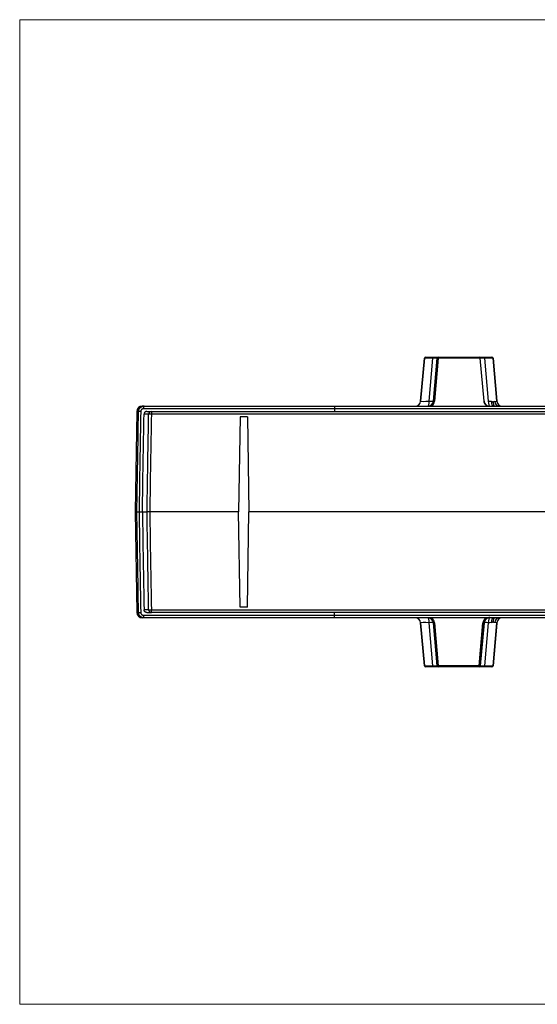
# Model space of a CAD drawing. Header units: millimetres. Extents: x 20 to 821, y 20 to 574.
# Tile 1 of 15: x 222 to 317, y 20 to 201. Entities that reach past the tile are written whole.
import ezdxf

# ---------------------------------------------------------------- set-up
doc = ezdxf.new("R2010")
doc.units = ezdxf.units.MM
doc.layers.add('1', color=7, linetype='Continuous', true_color=0xffffff)

msp = doc.modelspace()

# ---------------------------------------------------------------- linework, layer by layer
at = {"layer": '1', "color": 8, "linetype": 'Continuous', "lineweight": 18}
for p, q in [((221.5, 20), (221.5, 201.33)), ((418, 201.33), (221.5, 201.33)), ((221.5, 20), (418, 20))]:
    msp.add_line(p, q, dxfattribs=at)
at = {"layer": '1', "color": 18, "linetype": 'Continuous', "lineweight": 25}
for p, q in [((296.02, 138.98), (295.33, 131.08)), ((295.33, 131.08), (296.02, 138.98)), ((296.02, 138.98), (296.02, 138.98)), ((296.22, 139.17), (296.22, 139.17)), ((296.22, 139.17), (297.63, 139.17)), ((296.89, 131.06), (297.58, 138.99)), ((297.63, 139.17), (298.56, 139.17)), ((298.37, 138.98), (297.67, 131.08)), ((297.68, 131.08), (298.37, 138.98)), ((298.57, 138.97), (297.88, 131.06)), ((298.37, 138.98), (298.37, 138.98)), ((298.56, 139.17), (298.57, 139.17)), ((298.57, 139.17), (306.11, 139.17)), ((306.32, 138.97), (298.57, 138.97)), ((306.11, 139.17), (306.12, 139.17)), ((306.12, 139.17), (307.05, 139.17)), ((307.01, 131.06), (306.32, 138.97)), ((307.05, 139.17), (308.46, 139.17)), ((307.1, 138.99), (307.79, 131.06)), ((308.46, 139.17), (308.46, 139.17)), ((308.66, 138.98), (309.35, 131.08)), ((308.66, 138.98), (308.66, 138.98)), ((309.35, 131.08), (308.66, 138.98)), ((295.33, 131.08), (295.33, 131.08)), ((297.67, 131.08), (297.68, 131.08)), ((309.35, 131.08), (309.35, 131.08)), ((243.07, 129.18), (242.74, 110.67)), ((243.07, 129.18), (243.38, 129.18)), ((244.39, 130.17), (244.07, 130.17)), ((244.39, 130.17), (279.45, 130.17)), ((244.9, 129.17), (245.74, 129.17)), ((245.74, 129.17), (393.76, 129.17)), ((245.74, 129.17), (245.74, 128.68)), ((279.45, 130.17), (360.05, 130.17)), ((360.05, 129.67), (279.45, 129.67)), ((245.24, 128.68), (244.44, 128.68)), ((393.76, 128.68), (245.74, 128.68)), ((262.08, 128.18), (261.78, 110.67)), ((263.42, 128.18), (262.08, 128.18)), ((263.42, 128.18), (263.72, 110.67)), ((242.74, 110.67), (243.07, 92.15)), ((242.74, 110.67), (243.07, 110.67)), ((243.07, 110.67), (243.07, 110.67)), ((243.47, 110.67), (244.09, 110.67)), ((244.09, 110.67), (244.95, 110.67)), ((261.78, 110.67), (245.45, 110.67)), ((262.08, 93.15), (261.78, 110.67)), ((263.42, 93.15), (263.72, 110.67)), ((318.78, 110.67), (263.72, 110.67)), ((245.24, 92.66), (244.39, 92.66)), ((245.74, 92.17), (245.74, 92.66)), ((245.74, 92.66), (393.76, 92.66)), ((263.42, 93.15), (262.08, 93.15)), ((243.07, 92.15), (243.38, 92.15)), ((244.39, 91.17), (244.07, 91.17)), ((279.45, 91.17), (244.39, 91.17)), ((244.9, 92.17), (245.74, 92.17)), ((393.76, 92.17), (245.74, 92.17)), ((279.45, 91.67), (360.05, 91.67)), ((360.05, 91.17), (279.45, 91.17)), ((296.02, 82.35), (295.33, 90.25)), ((295.33, 90.25), (295.33, 90.25)), ((295.33, 90.25), (296.02, 82.35)), ((297.58, 82.35), (296.89, 90.27)), ((297.67, 90.25), (298.37, 82.35)), ((297.68, 90.25), (297.67, 90.25)), ((298.37, 82.35), (297.68, 90.25)), ((297.88, 90.27), (298.57, 82.36)), ((306.11, 82.36), (306.81, 90.27)), ((307.01, 90.25), (306.31, 82.35)), ((306.32, 82.35), (307.01, 90.25)), ((307.01, 90.25), (307.01, 90.25)), ((307.79, 90.27), (307.1, 82.35)), ((308.66, 82.35), (309.35, 90.25)), ((309.35, 90.22), (308.66, 82.35)), ((309.35, 90.25), (309.35, 90.25)), ((309.35, 90.25), (309.35, 90.22)), ((296.02, 82.35), (296.02, 82.35)), ((296.22, 82.17), (296.22, 82.17)), ((297.63, 82.17), (296.22, 82.17)), ((298.56, 82.17), (297.63, 82.17)), ((298.37, 82.35), (298.37, 82.35)), ((298.57, 82.17), (298.56, 82.17)), ((306.11, 82.36), (298.57, 82.36)), ((306.11, 82.17), (298.57, 82.17)), ((306.12, 82.17), (306.11, 82.17)), ((307.05, 82.17), (306.12, 82.17)), ((306.31, 82.35), (306.32, 82.35)), ((308.46, 82.17), (307.05, 82.17)), ((308.46, 82.17), (308.46, 82.17)), ((308.66, 82.35), (308.66, 82.35))]:
    msp.add_line(p, q, dxfattribs=at)
for centre, start, end in [((244.07, 129.17), 90, 179), ((244.07, 92.17), 181, 270)]:
    msp.add_arc(centre, 1, start, end, dxfattribs=at)
for centre, major_axis, ratio, start_param, end_param in [((296.22, 138.97), (0, 0.2), 1, 0, 1.48353), ((296.22, 138.97), (0, 0.2), 1, 0, 1.48353), ((298.03, 138.97), (2.01, -0.02), 0.008631, 1.793665, 3.140738), ((297.63, 138.97), (0, 0.2), 0.214625, 0, 1.466933), ((297.36, 138.97), (-1.01, -0.02), 0.017179, 3.139964, 4.487037), ((298.56, 138.97), (0, 0.2), 1, 0, 1.48353), ((298.57, 138.97), (0, -0.2), 1, 3.141593, 4.625123), ((298.57, 138.97), (-0.199, 0.017), 0.013996, 4.712612, 6.283011), ((298.57, 138.97), (0, 0.2), 0.000998, 4.726352, 6.283185), ((306.11, 138.97), (0, -0.2), 0.999825, 1.658063, 3.141593), ((306.32, 138.97), (0.017, -0.2), 0.000174, 4.625106, 4.698402), ((307.32, 138.97), (1.01, -0.02), 0.017179, 1.796148, 3.143221), ((307.05, 138.97), (0, 0.2), 0.214625, 4.816253, 6.283185), ((306.65, 138.97), (-2.01, -0.02), 0.008631, 3.142448, 4.489521), ((308.46, 138.97), (0, 0.2), 1, 4.799655, 6.283185), ((308.46, 138.97), (0, 0.2), 1, 4.799655, 6.283185), ((294.33, 131.17), (0, 1), 1, 3.141593, 4.625123), ((294.33, 131.17), (0, 1), 1, 3.141593, 4.625123), ((297.35, 131.17), (-2.02, -0.09), 0.042686, 6.277749, 7.624823), ((296.68, 131.17), (0, 1), 1, 3.141593, 4.625123), ((296.68, 131.17), (0.684, -0.729), 0.999997, 5.529813, 7.013343), ((296.68, 131.17), (0, 1), 0.214625, 3.141593, 4.608525), ((296.68, 131.17), (0.996, -0.087), 0.086842, 4.935937, 6.28301), ((296.68, 131.17), (0.82, -0.876), 0.999998, 6.111808, 7.013864), ((297.88, 131.06), (-0.199, 0.017), 0.013996, 4.712612, 6.283011), ((308, 131.17), (0.259, -0.966), 1, 4.537424, 6.02095), ((307.34, 131.17), (2.02, -0.09), 0.042686, 4.941548, 5.217819), ((308, 131.17), (0, -1), 0.214625, 4.816253, 6.283185), ((308.78, 131.17), (0, -1), 0.474097, 4.830354, 6.283185), ((307.34, 131.17), (2.02, -0.09), 0.042686, 5.660962, 6.288621), ((309.77, 131.17), (0, -1), 0.807746, 4.834028, 6.283185), ((310.35, 131.17), (0, -1), 1, 4.799655, 6.283185), ((310.35, 131.17), (0, -1), 1, 4.799655, 6.283185), ((243.88, 129.18), (-0.5, 0.008), 0.014251, 4.911295, 6.2437), ((245.74, 128.67), (0, -0.5), 0.997162, 3.141593, 4.694936), ((245.74, 128.67), (-0.5, 0.008), 0.01745, 4.712671, 6.207824), ((245.74, 92.67), (0, -0.5), 0.997162, 4.729842, 6.283185), ((245.74, 92.67), (-0.5, -0.008), 0.01745, 0.075361, 1.570514), ((243.88, 92.16), (-0.5, -0.008), 0.014368, 0.039485, 1.371864), ((244.39, 91.67), (0, -0.5), 0.194601, 4.729815, 6.283185), ((294.33, 90.17), (0, 1), 1, 4.799655, 6.283185), ((294.33, 90.17), (0, 1), 1, 4.799655, 6.283185), ((296.68, 90.17), (0, 1), 0.214625, 4.816253, 6.283185), ((296.68, 90.17), (0, 1), 1, 4.799655, 6.283185), ((296.68, 90.17), (-0.684, -0.729), 0.999997, 2.411435, 3.894965), ((296.68, 90.16), (-0.82, -0.876), 0.999998, 2.410914, 3.31297), ((308, 90.16), (0.881, -0.815), 0.999998, 2.898883, 3.800928), ((308, 90.17), (0, -1), 1, 3.141593, 4.625123), ((308, 90.17), (0.734, -0.679), 0.999997, 2.334859, 3.800414), ((308, 90.17), (0, -1), 0.214625, 3.141593, 4.608525), ((307.98, 91.37), (0.004, -0.2), 0.000747, 0.000003, 1.556818), ((308.78, 90.17), (0, -1), 0.473527, 3.141593, 4.594446), ((309.77, 90.17), (0, -1), 0.807746, 3.141593, 4.59075), ((310.35, 90.17), (0, -1), 1, 3.141593, 4.625123), ((310.35, 90.17), (0, -1), 1, 3.141593, 4.625123), ((297.35, 90.17), (2.02, -0.09), 0.042686, 1.799955, 3.147028), ((296.68, 90.17), (-0.996, -0.087), 0.086842, 3.141768, 4.488841), ((297.88, 90.27), (-0.199, -0.017), 0.013996, 0.000175, 1.570574), ((306.81, 90.27), (0.199, -0.017), 0.013822, 4.7146, 6.283011), ((308, 90.17), (-0.996, 0.087), 0.086842, 4.935937, 6.28301), ((307.34, 90.17), (-2.02, -0.09), 0.042686, 4.207602, 4.48323), ((307.34, 90.17), (-2.02, -0.09), 0.042686, 3.136157, 3.763816), ((296.22, 82.37), (0, 0.2), 1, 1.658063, 3.141593), ((296.22, 82.37), (0, 0.2), 1, 1.658063, 3.141593), ((298.03, 82.37), (-2.01, -0.02), 0.008631, 0.000855, 1.347928), ((297.63, 82.37), (0, 0.2), 0.214625, 1.67466, 3.141593), ((297.36, 82.37), (1.01, -0.02), 0.017179, 4.93774, 6.284814), ((298.57, 82.37), (-0.199, -0.017), 0.013996, 0.000175, 1.570574), ((298.56, 82.37), (0, 0.2), 1, 1.658063, 3.141593), ((298.57, 82.37), (0, 0.2), 1, 1.658063, 3.141593), ((298.57, 82.37), (0, 0.2), 0.000998, 3.141593, 4.698426), ((306.11, 82.37), (0, -0.2), 0.000998, 0, 1.556834), ((306.11, 82.37), (0.199, -0.017), 0.013822, 4.7146, 6.283011), ((306.11, 82.37), (0, 0.2), 1, 3.141593, 4.625123), ((306.12, 82.37), (0, 0.2), 1, 3.141593, 4.625123), ((307.32, 82.37), (-1.01, -0.02), 0.017179, 6.281557, 7.62863), ((307.05, 82.37), (0, 0.2), 0.214625, 3.141593, 4.608525), ((306.65, 82.37), (2.01, -0.02), 0.008631, 4.935257, 6.28233), ((308.46, 82.37), (0, 0.2), 1, 3.141593, 4.625123), ((308.46, 82.37), (0, 0.2), 1, 3.141593, 4.625123)]:
    msp.add_ellipse(centre, major_axis=major_axis, ratio=ratio, start_param=start_param, end_param=end_param, dxfattribs=at)
for points, degree in [([(307.01, 131.06), (307.01, 131.07), (307.01, 131.08), (307.01, 131.08)], 3), ([(243.07, 110.67), (243.18, 116.84), (243.28, 123.01), (243.38, 129.18)], 3), ([(243.79, 129.18), (243.68, 123.01), (243.58, 116.84), (243.47, 110.67)], 3), ([(244.39, 130.17), (244.34, 130.17), (244.29, 129.93), (244.29, 129.68)], 3), ([(279.45, 129.67), (279.45, 129.42)], 1), ([(279.45, 129.42), (279.45, 129.17)], 1), ([(244.09, 110.67), (244.19, 116.67), (244.29, 122.67), (244.39, 128.68)], 3), ([(244.44, 128.68), (244.42, 128.68), (244.41, 128.68), (244.39, 128.68)], 3), ([(245.74, 128.68), (245.64, 122.67), (245.54, 116.67), (245.45, 110.67)], 3), ([(243.38, 92.15), (243.28, 98.32), (243.18, 104.49), (243.07, 110.67)], 3), ([(243.47, 110.67), (243.58, 104.49), (243.68, 98.32), (243.79, 92.15)], 3), ([(244.09, 110.67), (244.19, 104.66), (244.29, 98.66), (244.39, 92.66)], 3), ([(245.45, 110.67), (245.54, 104.66), (245.64, 98.66), (245.74, 92.66)], 3), ([(279.45, 91.91), (279.45, 92), (279.45, 92.08), (279.45, 92.17)], 3), ([(279.45, 91.66), (279.45, 91.75), (279.45, 91.83), (279.45, 91.91)], 3)]:
    msp.add_open_spline(points, degree=degree, dxfattribs=at)
for points, knots in [([(307.64, 130.16), (307.64, 130.16), (307.64, 130.16), (307.61, 130.18), (307.58, 130.2), (307.53, 130.23), (307.5, 130.25), (307.42, 130.31), (307.37, 130.35), (307.31, 130.41), (307.28, 130.44), (307.24, 130.49), (307.22, 130.51), (307.17, 130.59), (307.14, 130.64), (307.1, 130.71), (307.09, 130.73), (307.08, 130.76), (307.08, 130.77), (307.06, 130.82), (307.05, 130.85), (307.02, 130.94), (307.01, 131), (307.01, 131.06)], [0, 0, 0, 0, 0.004542, 0.004542, 0.087497, 0.087497, 0.170452, 0.170452, 0.336361, 0.336361, 0.419316, 0.419316, 0.502271, 0.502271, 0.668181, 0.668181, 0.709658, 0.709658, 0.751136, 0.751136, 0.83409, 0.83409, 1, 1, 1, 1]), ([(308.31, 131.05), (308.34, 131.05), (308.37, 131.04), (308.44, 131.03), (308.47, 131.02), (308.51, 131.01), (308.52, 131), (308.55, 130.99), (308.57, 130.98), (308.61, 130.96), (308.64, 130.94), (308.66, 130.92)], [0, 0, 0, 0, 0.25, 0.25, 0.5, 0.5, 0.625, 0.625, 0.75, 0.75, 1, 1, 1, 1]), ([(308.66, 130.92), (308.69, 130.94), (308.72, 130.96), (308.77, 130.99), (308.79, 131), (308.85, 131.02), (308.87, 131.03), (308.91, 131.04), (308.92, 131.04), (308.95, 131.04), (308.96, 131.05), (308.97, 131.05)], [0, 0, 0, 0, 0.25, 0.25, 0.5, 0.5, 0.75, 0.75, 0.875, 0.875, 1, 1, 1, 1]), ([(308.66, 130.92), (308.66, 130.91), (308.66, 130.9), (308.67, 130.88), (308.67, 130.87), (308.67, 130.84), (308.67, 130.82), (308.68, 130.77), (308.68, 130.73), (308.71, 130.62), (308.72, 130.54), (308.76, 130.44), (308.77, 130.4), (308.79, 130.34), (308.82, 130.28), (308.85, 130.22), (308.87, 130.18), (308.88, 130.17), (308.88, 130.16)], [0, 0, 0, 0, 0.034213, 0.034213, 0.068426, 0.068426, 0.136853, 0.136853, 0.273706, 0.273706, 0.547411, 0.547411, 0.684264, 0.684264, 0.821117, 0.957969, 0.957969, 1, 1, 1, 1]), ([(243.38, 129.18), (243.38, 129.19), (243.39, 129.2), (243.39, 129.22), (243.39, 129.23), (243.39, 129.25), (243.39, 129.26), (243.39, 129.28), (243.39, 129.3), (243.4, 129.31), (243.4, 129.33), (243.4, 129.35), (243.4, 129.36), (243.41, 129.38), (243.41, 129.4), (243.42, 129.41), (243.42, 129.43), (243.43, 129.45), (243.43, 129.47), (243.44, 129.48), (243.44, 129.5), (243.45, 129.52), (243.45, 129.53), (243.46, 129.55), (243.47, 129.57), (243.48, 129.59), (243.49, 129.6), (243.49, 129.62), (243.5, 129.64), (243.51, 129.65), (243.52, 129.67), (243.53, 129.69), (243.54, 129.7), (243.55, 129.72), (243.56, 129.74), (243.58, 129.75), (243.59, 129.77), (243.6, 129.79), (243.61, 129.8), (243.63, 129.82), (243.64, 129.83), (243.66, 129.85), (243.67, 129.87), (243.68, 129.88), (243.7, 129.9), (243.72, 129.91), (243.73, 129.92), (243.75, 129.94), (243.77, 129.95), (243.78, 129.97), (243.8, 129.98), (243.82, 129.99), (243.84, 130), (243.86, 130.02), (243.88, 130.03), (243.9, 130.04), (243.92, 130.05), (243.94, 130.06), (243.96, 130.07), (243.98, 130.08), (244, 130.09), (244.02, 130.1), (244.05, 130.11), (244.07, 130.11), (244.09, 130.12), (244.12, 130.13), (244.14, 130.14), (244.16, 130.14), (244.19, 130.15), (244.21, 130.15), (244.24, 130.16), (244.26, 130.16), (244.29, 130.16), (244.31, 130.16), (244.34, 130.17), (244.36, 130.17), (244.38, 130.17), (244.39, 130.17)], [0, 0, 0, 0, 0.010107, 0.0203, 0.030579, 0.040944, 0.051395, 0.061932, 0.072556, 0.083266, 0.094063, 0.104946, 0.115915, 0.126971, 0.138114, 0.149344, 0.16066, 0.172063, 0.183553, 0.19513, 0.206794, 0.218546, 0.230384, 0.242309, 0.254321, 0.266421, 0.278608, 0.290883, 0.303244, 0.315693, 0.32823, 0.340854, 0.353565, 0.366365, 0.379251, 0.392226, 0.405288, 0.418437, 0.431675, 0.445, 0.458413, 0.471914, 0.485503, 0.49918, 0.512944, 0.526797, 0.540738, 0.554766, 0.568883, 0.583088, 0.597381, 0.611762, 0.626231, 0.640788, 0.655434, 0.670168, 0.68499, 0.6999, 0.714899, 0.729986, 0.745161, 0.760425, 0.775777, 0.791218, 0.806747, 0.822364, 0.83807, 0.853864, 0.869747, 0.885719, 0.901779, 0.917928, 0.934165, 0.950491, 0.966905, 0.983408, 1, 1, 1, 1]), ([(244.29, 129.68), (244.29, 129.68), (244.28, 129.68), (244.27, 129.67), (244.26, 129.67), (244.25, 129.67), (244.23, 129.67), (244.22, 129.67), (244.21, 129.67), (244.2, 129.67), (244.19, 129.67), (244.18, 129.66), (244.17, 129.66), (244.16, 129.66), (244.15, 129.65), (244.13, 129.65), (244.12, 129.65), (244.11, 129.64), (244.08, 129.63), (244.01, 129.6), (243.95, 129.55), (243.91, 129.5), (243.88, 129.46), (243.85, 129.42), (243.83, 129.38), (243.82, 129.36), (243.81, 129.33), (243.81, 129.31), (243.8, 129.29), (243.79, 129.27), (243.79, 129.25), (243.79, 129.23), (243.79, 129.21), (243.79, 129.19), (243.79, 129.18)], [0, 0, 0, 0, 0.014894, 0.029727, 0.044508, 0.059243, 0.073939, 0.088603, 0.103242, 0.117863, 0.132474, 0.147082, 0.161694, 0.176317, 0.190958, 0.205625, 0.220324, 0.235063, 0.249849, 0.375126, 0.499347, 0.562472, 0.624746, 0.686785, 0.74921, 0.777143, 0.804928, 0.832621, 0.860278, 0.887956, 0.915712, 0.943601, 0.971679, 1, 1, 1, 1]), ([(279.45, 129.68), (279.38, 129.68), (279.23, 129.68), (279.01, 129.68), (278.79, 129.68), (278.57, 129.68), (278.35, 129.68), (278.13, 129.68), (277.91, 129.68), (277.69, 129.68), (277.47, 129.68), (277.25, 129.68), (277.03, 129.68), (276.82, 129.68), (276.6, 129.68), (276.38, 129.68), (276.16, 129.68), (275.94, 129.68), (275.72, 129.68), (275.5, 129.68), (275.28, 129.68), (275.06, 129.68), (274.84, 129.68), (274.62, 129.68), (274.4, 129.68), (274.18, 129.68), (273.96, 129.68), (273.74, 129.68), (273.52, 129.68), (273.3, 129.68), (273.08, 129.68), (272.86, 129.68), (272.64, 129.68), (272.42, 129.68), (272.2, 129.68), (271.99, 129.68), (271.77, 129.68), (271.55, 129.68), (271.33, 129.68), (271.11, 129.68), (270.89, 129.68), (270.67, 129.68), (270.45, 129.68), (270.23, 129.68), (270.01, 129.68), (269.79, 129.68), (269.57, 129.68), (269.35, 129.68), (269.13, 129.68), (268.91, 129.68), (268.69, 129.68), (268.48, 129.68), (268.26, 129.68), (268.04, 129.68), (267.82, 129.68), (267.6, 129.68), (267.38, 129.68), (267.16, 129.68), (266.94, 129.68), (266.72, 129.68), (266.5, 129.68), (266.28, 129.68), (266.06, 129.68), (265.84, 129.68), (265.63, 129.68), (265.41, 129.68), (265.19, 129.68), (264.97, 129.68), (264.75, 129.68), (264.53, 129.68), (264.31, 129.68), (264.09, 129.68), (263.87, 129.68), (263.65, 129.68), (263.44, 129.68), (263.22, 129.68), (263, 129.68), (262.78, 129.68), (262.56, 129.68), (262.34, 129.68), (262.12, 129.68), (261.9, 129.68), (261.69, 129.68), (261.47, 129.68), (261.25, 129.68), (261.03, 129.68), (260.81, 129.68), (260.59, 129.68), (260.37, 129.68), (260.15, 129.68), (259.94, 129.68), (259.72, 129.68), (259.5, 129.68), (259.28, 129.68), (259.06, 129.68), (258.84, 129.68), (258.63, 129.68), (258.41, 129.68), (258.19, 129.68), (257.97, 129.68), (257.75, 129.68), (257.53, 129.68), (257.32, 129.68), (257.1, 129.68), (256.88, 129.68), (256.66, 129.68), (256.44, 129.68), (256.23, 129.68), (256.01, 129.68), (255.79, 129.68), (255.57, 129.68), (255.35, 129.68), (255.14, 129.68), (254.92, 129.68), (254.7, 129.68), (254.48, 129.68), (254.26, 129.68), (254.05, 129.68), (253.83, 129.68), (253.61, 129.68), (253.39, 129.68), (253.18, 129.68), (252.96, 129.68), (252.74, 129.68), (252.52, 129.68), (252.31, 129.68), (252.09, 129.68), (251.87, 129.68), (251.65, 129.68), (251.44, 129.68), (251.22, 129.68), (251, 129.68), (250.79, 129.68), (250.57, 129.68), (250.35, 129.68), (250.13, 129.68), (249.92, 129.68), (249.7, 129.68), (249.48, 129.68), (249.27, 129.68), (249.05, 129.68), (248.83, 129.68), (248.62, 129.68), (248.4, 129.68), (248.18, 129.68), (247.97, 129.68), (247.75, 129.68), (247.53, 129.68), (247.32, 129.68), (247.1, 129.68), (246.88, 129.68), (246.67, 129.68), (246.45, 129.68), (246.24, 129.68), (246.02, 129.68), (245.8, 129.68), (245.59, 129.68), (245.37, 129.68), (245.15, 129.68), (244.94, 129.68), (244.72, 129.68), (244.51, 129.68), (244.36, 129.68), (244.29, 129.68)], [0, 0, 0, 0, 0.006205, 0.01241, 0.018615, 0.02482, 0.031025, 0.037231, 0.043436, 0.049642, 0.055847, 0.062053, 0.068259, 0.074464, 0.08067, 0.086876, 0.093082, 0.099288, 0.105495, 0.111701, 0.117907, 0.124114, 0.13032, 0.136527, 0.142733, 0.14894, 0.155147, 0.161354, 0.167561, 0.173768, 0.179975, 0.186182, 0.192389, 0.198597, 0.204804, 0.211012, 0.217219, 0.223427, 0.229635, 0.235842, 0.24205, 0.248258, 0.254466, 0.260675, 0.266883, 0.273091, 0.279299, 0.285508, 0.291716, 0.297925, 0.304134, 0.310342, 0.316551, 0.32276, 0.328969, 0.335178, 0.341387, 0.347597, 0.353806, 0.360015, 0.366225, 0.372434, 0.378644, 0.384854, 0.391063, 0.397273, 0.403483, 0.409693, 0.415903, 0.422113, 0.428324, 0.434534, 0.440744, 0.446955, 0.453165, 0.459376, 0.465587, 0.471798, 0.478008, 0.484219, 0.49043, 0.496641, 0.502853, 0.509064, 0.515275, 0.521487, 0.527698, 0.53391, 0.540121, 0.546333, 0.552545, 0.558757, 0.564969, 0.571181, 0.577393, 0.583605, 0.589817, 0.59603, 0.602242, 0.608455, 0.614667, 0.62088, 0.627093, 0.633305, 0.639518, 0.645731, 0.651944, 0.658157, 0.664371, 0.670584, 0.676797, 0.683011, 0.689224, 0.695438, 0.701652, 0.707865, 0.714079, 0.720293, 0.726507, 0.732721, 0.738935, 0.745149, 0.751364, 0.757578, 0.763793, 0.770007, 0.776222, 0.782436, 0.788651, 0.794866, 0.801081, 0.807296, 0.813511, 0.819726, 0.825941, 0.832157, 0.838372, 0.844588, 0.850803, 0.857019, 0.863235, 0.86945, 0.875666, 0.881882, 0.888098, 0.894314, 0.90053, 0.906747, 0.912963, 0.919179, 0.925396, 0.931613, 0.937829, 0.944046, 0.950263, 0.95648, 0.962697, 0.968914, 0.975131, 0.981348, 0.987565, 0.993783, 1, 1, 1, 1]), ([(244.9, 129.17), (244.86, 129.17), (244.83, 129.16), (244.79, 129.15), (244.77, 129.15), (244.74, 129.14), (244.72, 129.14), (244.68, 129.12), (244.65, 129.1), (244.61, 129.08), (244.6, 129.07), (244.57, 129.05), (244.56, 129.04), (244.52, 129), (244.5, 128.98), (244.48, 128.95), (244.47, 128.94), (244.47, 128.92), (244.46, 128.92), (244.45, 128.9), (244.44, 128.88), (244.42, 128.84), (244.41, 128.81), (244.4, 128.76), (244.4, 128.74), (244.4, 128.71), (244.39, 128.69), (244.39, 128.68)], [0, 0, 0, 0, 0.125, 0.125, 0.1875, 0.1875, 0.25, 0.25, 0.375, 0.375, 0.4375, 0.4375, 0.5, 0.5, 0.625, 0.625, 0.65625, 0.65625, 0.6875, 0.6875, 0.75, 0.75, 0.875, 0.875, 0.9375, 0.9375, 1, 1, 1, 1]), ([(279.45, 130.17), (279.45, 130.17), (279.45, 130.16), (279.45, 130.15), (279.45, 130.14), (279.45, 130.12), (279.45, 130.1), (279.45, 130.07), (279.45, 130.04), (279.45, 130), (279.45, 129.97), (279.45, 129.92), (279.45, 129.89), (279.45, 129.83), (279.45, 129.8), (279.45, 129.74), (279.45, 129.7), (279.45, 129.67)], [0, 0, 0, 0, 0.125, 0.125, 0.25, 0.25, 0.375, 0.375, 0.5, 0.5, 0.625, 0.625, 0.75, 0.75, 0.875, 0.875, 1, 1, 1, 1]), ([(244.95, 110.67), (244.95, 111), (244.96, 111.33), (244.99, 113), (245.01, 114.33), (245.1, 120), (245.17, 124.34), (245.24, 128.68)], [0, 0, 0, 0, 0.055513, 0.055513, 0.277564, 0.277564, 1, 1, 1, 1]), ([(243.07, 110.67), (243.07, 110.67), (243.08, 110.67), (243.1, 110.67), (243.12, 110.67), (243.13, 110.67), (243.16, 110.67), (243.17, 110.67), (243.2, 110.67), (243.21, 110.67), (243.23, 110.67), (243.24, 110.67), (243.27, 110.67), (243.29, 110.67), (243.33, 110.67), (243.34, 110.67), (243.37, 110.67), (243.38, 110.67), (243.42, 110.67), (243.44, 110.67), (243.47, 110.67)], [0, 0, 0, 0, 0.125, 0.25, 0.25, 0.375, 0.375, 0.5, 0.5, 0.5625, 0.5625, 0.625, 0.625, 0.75, 0.75, 0.8125, 0.8125, 0.875, 0.875, 1, 1, 1, 1]), ([(245.24, 92.66), (245.23, 92.99), (245.23, 93.32), (245.2, 94.99), (245.18, 96.32), (245.09, 101.99), (245.02, 106.33), (244.95, 110.67)], [0, 0, 0, 0, 0.055513, 0.055513, 0.277564, 0.277564, 1, 1, 1, 1]), ([(245.45, 110.67), (245.42, 110.67), (245.38, 110.67), (245.34, 110.67), (245.32, 110.67), (245.29, 110.67), (245.28, 110.67), (245.24, 110.67), (245.21, 110.67), (245.17, 110.67), (245.16, 110.67), (245.13, 110.67), (245.12, 110.67), (245.08, 110.67), (245.06, 110.67), (245.04, 110.67), (245.03, 110.67), (245.01, 110.67), (245, 110.67), (244.98, 110.67), (244.97, 110.67), (244.96, 110.67), (244.96, 110.67), (244.95, 110.67), (244.95, 110.67), (244.95, 110.67)], [0, 0, 0, 0, 0.125, 0.125, 0.1875, 0.1875, 0.25, 0.25, 0.375, 0.375, 0.4375, 0.4375, 0.5, 0.5, 0.625, 0.625, 0.6875, 0.6875, 0.75, 0.75, 0.875, 0.875, 0.9375, 0.9375, 1, 1, 1, 1]), ([(244.9, 92.17), (244.86, 92.17), (244.83, 92.17), (244.79, 92.18), (244.77, 92.18), (244.74, 92.19), (244.72, 92.2), (244.68, 92.22), (244.65, 92.23), (244.61, 92.26), (244.6, 92.27), (244.57, 92.29), (244.56, 92.3), (244.52, 92.33), (244.5, 92.35), (244.48, 92.39), (244.47, 92.39), (244.47, 92.41), (244.46, 92.42), (244.45, 92.44), (244.44, 92.45), (244.42, 92.5), (244.41, 92.53), (244.4, 92.58), (244.4, 92.59), (244.4, 92.62), (244.39, 92.64), (244.39, 92.66)], [0, 0, 0, 0, 0.125, 0.125, 0.1875, 0.1875, 0.25, 0.25, 0.375, 0.375, 0.4375, 0.4375, 0.5, 0.5, 0.625, 0.625, 0.65625, 0.65625, 0.6875, 0.6875, 0.75, 0.75, 0.875, 0.875, 0.9375, 0.9375, 1, 1, 1, 1]), ([(244.39, 91.17), (244.38, 91.17), (244.37, 91.17), (244.36, 91.17), (244.34, 91.17), (244.32, 91.17), (244.31, 91.17), (244.29, 91.17), (244.28, 91.17), (244.26, 91.17), (244.24, 91.18), (244.23, 91.18), (244.21, 91.18), (244.2, 91.18), (244.18, 91.19), (244.17, 91.19), (244.15, 91.19), (244.14, 91.2), (244.12, 91.2), (244.11, 91.21), (244.09, 91.21), (244.08, 91.22), (244.06, 91.22), (244.05, 91.23), (244.04, 91.23), (244.02, 91.24), (244.01, 91.24), (243.99, 91.25), (243.98, 91.25), (243.97, 91.26), (243.95, 91.27), (243.94, 91.27), (243.93, 91.28), (243.91, 91.29), (243.9, 91.29), (243.89, 91.3), (243.88, 91.31), (243.86, 91.31), (243.85, 91.32), (243.84, 91.33), (243.83, 91.34), (243.82, 91.34), (243.8, 91.35), (243.79, 91.36), (243.78, 91.37), (243.77, 91.38), (243.76, 91.39), (243.75, 91.4), (243.74, 91.4), (243.73, 91.41), (243.72, 91.42), (243.71, 91.43), (243.7, 91.44), (243.69, 91.45), (243.68, 91.46), (243.67, 91.47), (243.66, 91.48), (243.65, 91.49), (243.64, 91.5), (243.63, 91.51), (243.62, 91.52), (243.62, 91.53), (243.61, 91.54), (243.6, 91.55), (243.59, 91.56), (243.58, 91.57), (243.58, 91.58), (243.57, 91.59), (243.56, 91.6), (243.55, 91.61), (243.55, 91.62), (243.54, 91.63), (243.53, 91.64), (243.53, 91.65), (243.52, 91.66), (243.52, 91.67), (243.51, 91.68), (243.5, 91.69), (243.5, 91.71), (243.49, 91.72), (243.49, 91.73), (243.48, 91.74), (243.48, 91.75), (243.47, 91.76), (243.47, 91.77), (243.46, 91.78), (243.46, 91.79), (243.45, 91.8), (243.45, 91.81), (243.45, 91.82), (243.44, 91.84), (243.44, 91.85), (243.43, 91.86), (243.43, 91.87), (243.43, 91.88), (243.42, 91.89), (243.42, 91.9), (243.42, 91.91), (243.42, 91.92), (243.41, 91.93), (243.41, 91.94), (243.41, 91.95), (243.41, 91.96), (243.4, 91.97), (243.4, 91.99), (243.4, 92), (243.4, 92.01), (243.4, 92.02), (243.39, 92.03), (243.39, 92.04), (243.39, 92.05), (243.39, 92.06), (243.39, 92.07), (243.39, 92.08), (243.39, 92.09), (243.39, 92.1), (243.39, 92.11), (243.39, 92.12), (243.39, 92.13), (243.38, 92.14), (243.38, 92.15), (243.38, 92.15)], [0, 0, 0, 0, 0.010465, 0.020896, 0.031291, 0.041651, 0.051975, 0.062265, 0.072519, 0.082739, 0.092923, 0.103072, 0.113185, 0.123264, 0.133307, 0.143316, 0.153289, 0.163227, 0.17313, 0.182998, 0.192831, 0.202628, 0.212391, 0.222118, 0.231811, 0.241468, 0.25109, 0.260677, 0.270229, 0.279746, 0.289228, 0.298675, 0.308087, 0.317463, 0.326805, 0.336112, 0.345383, 0.35462, 0.363822, 0.372988, 0.38212, 0.391217, 0.400278, 0.409305, 0.418297, 0.427253, 0.436175, 0.445062, 0.453914, 0.462731, 0.471513, 0.48026, 0.488972, 0.497649, 0.506292, 0.514899, 0.523472, 0.532009, 0.540512, 0.54898, 0.557413, 0.565812, 0.574175, 0.582504, 0.590797, 0.599056, 0.607281, 0.61547, 0.623625, 0.631744, 0.639829, 0.64788, 0.655895, 0.663876, 0.671822, 0.679733, 0.68761, 0.695452, 0.703259, 0.711032, 0.71877, 0.726473, 0.734142, 0.741775, 0.749375, 0.75694, 0.76447, 0.771965, 0.779426, 0.786853, 0.794244, 0.801602, 0.808924, 0.816213, 0.823466, 0.830686, 0.83787, 0.845021, 0.852137, 0.859218, 0.866265, 0.873278, 0.880256, 0.8872, 0.894109, 0.900984, 0.907825, 0.914631, 0.921404, 0.928142, 0.934845, 0.941514, 0.94815, 0.95475, 0.961317, 0.96785, 0.974348, 0.980812, 0.987242, 0.993638, 1, 1, 1, 1]), ([(243.79, 92.15), (243.79, 92.15), (243.79, 92.14), (243.79, 92.13), (243.79, 92.11), (243.79, 92.1), (243.79, 92.09), (243.79, 92.08), (243.79, 92.07), (243.8, 92.06), (243.8, 92.05), (243.8, 92.03), (243.8, 92.02), (243.81, 92.01), (243.81, 92), (243.81, 91.99), (243.82, 91.98), (243.82, 91.97), (243.83, 91.95), (243.85, 91.91), (243.87, 91.87), (243.91, 91.83), (243.94, 91.79), (243.99, 91.76), (244.04, 91.72), (244.09, 91.7), (244.12, 91.69), (244.14, 91.68), (244.16, 91.67), (244.18, 91.67), (244.21, 91.66), (244.23, 91.66), (244.25, 91.66), (244.27, 91.66), (244.28, 91.66), (244.29, 91.66)], [0, 0, 0, 0, 0.014991, 0.02991, 0.044767, 0.059569, 0.074324, 0.08904, 0.103726, 0.11839, 0.13304, 0.147684, 0.162332, 0.17699, 0.191669, 0.206375, 0.221117, 0.235904, 0.250743, 0.312968, 0.37493, 0.437255, 0.500555, 0.583379, 0.66614, 0.750214, 0.778066, 0.805781, 0.833407, 0.860992, 0.888585, 0.916234, 0.943988, 0.971894, 1, 1, 1, 1]), ([(244.29, 91.66), (244.36, 91.66), (244.51, 91.66), (244.72, 91.66), (244.94, 91.66), (245.15, 91.66), (245.37, 91.66), (245.58, 91.66), (245.8, 91.66), (246.02, 91.66), (246.23, 91.66), (246.45, 91.66), (246.66, 91.66), (246.88, 91.66), (247.09, 91.66), (247.31, 91.66), (247.53, 91.66), (247.74, 91.66), (247.96, 91.66), (248.18, 91.66), (248.39, 91.66), (248.61, 91.66), (248.82, 91.66), (249.04, 91.66), (249.26, 91.66), (249.47, 91.66), (249.69, 91.66), (249.91, 91.66), (250.12, 91.66), (250.34, 91.66), (250.56, 91.66), (250.77, 91.66), (250.99, 91.66), (251.21, 91.66), (251.42, 91.66), (251.64, 91.66), (251.86, 91.66), (252.08, 91.66), (252.29, 91.66), (252.51, 91.66), (252.73, 91.66), (252.94, 91.66), (253.16, 91.66), (253.38, 91.66), (253.6, 91.66), (253.81, 91.66), (254.03, 91.66), (254.25, 91.66), (254.47, 91.66), (254.68, 91.66), (254.9, 91.66), (255.12, 91.66), (255.34, 91.66), (255.55, 91.66), (255.77, 91.66), (255.99, 91.66), (256.21, 91.66), (256.43, 91.66), (256.64, 91.66), (256.86, 91.66), (257.08, 91.66), (257.3, 91.66), (257.52, 91.66), (257.73, 91.66), (257.95, 91.66), (258.17, 91.66), (258.39, 91.66), (258.61, 91.66), (258.83, 91.66), (259.04, 91.66), (259.26, 91.66), (259.48, 91.66), (259.7, 91.66), (259.92, 91.66), (260.14, 91.66), (260.35, 91.66), (260.57, 91.66), (260.79, 91.66), (261.01, 91.66), (261.23, 91.66), (261.45, 91.66), (261.67, 91.66), (261.88, 91.66), (262.1, 91.66), (262.32, 91.66), (262.54, 91.66), (262.76, 91.66), (262.98, 91.66), (263.2, 91.66), (263.42, 91.66), (263.64, 91.66), (263.85, 91.66), (264.07, 91.66), (264.29, 91.66), (264.51, 91.66), (264.73, 91.66), (264.95, 91.66), (265.17, 91.66), (265.39, 91.66), (265.61, 91.66), (265.83, 91.66), (266.05, 91.66), (266.27, 91.66), (266.48, 91.66), (266.7, 91.66), (266.92, 91.66), (267.14, 91.66), (267.36, 91.66), (267.58, 91.66), (267.8, 91.66), (268.02, 91.66), (268.24, 91.66), (268.46, 91.66), (268.68, 91.66), (268.9, 91.66), (269.12, 91.66), (269.34, 91.66), (269.56, 91.66), (269.78, 91.66), (270, 91.66), (270.22, 91.66), (270.43, 91.66), (270.65, 91.66), (270.87, 91.66), (271.09, 91.66), (271.31, 91.66), (271.53, 91.66), (271.75, 91.66), (271.97, 91.66), (272.19, 91.66), (272.41, 91.66), (272.63, 91.66), (272.85, 91.66), (273.07, 91.66), (273.29, 91.66), (273.51, 91.66), (273.73, 91.66), (273.95, 91.66), (274.17, 91.66), (274.39, 91.66), (274.61, 91.66), (274.83, 91.66), (275.05, 91.66), (275.27, 91.66), (275.49, 91.66), (275.71, 91.66), (275.93, 91.66), (276.15, 91.66), (276.37, 91.66), (276.59, 91.66), (276.81, 91.66), (277.03, 91.66), (277.25, 91.66), (277.47, 91.66), (277.69, 91.66), (277.91, 91.66), (278.13, 91.66), (278.35, 91.66), (278.57, 91.66), (278.79, 91.66), (279.01, 91.66), (279.23, 91.66), (279.38, 91.66), (279.45, 91.66)], [0, 0, 0, 0, 0.006204, 0.012408, 0.018612, 0.024816, 0.03102, 0.037225, 0.043429, 0.049634, 0.055838, 0.062043, 0.068248, 0.074453, 0.080658, 0.086863, 0.093068, 0.099273, 0.105479, 0.111684, 0.11789, 0.124095, 0.130301, 0.136507, 0.142713, 0.148919, 0.155125, 0.161331, 0.167537, 0.173744, 0.17995, 0.186157, 0.192363, 0.19857, 0.204777, 0.210984, 0.217191, 0.223398, 0.229605, 0.235812, 0.242019, 0.248227, 0.254434, 0.260642, 0.26685, 0.273058, 0.279266, 0.285474, 0.291682, 0.29789, 0.304098, 0.310306, 0.316515, 0.322723, 0.328932, 0.335141, 0.34135, 0.347558, 0.353767, 0.359977, 0.366186, 0.372395, 0.378604, 0.384814, 0.391023, 0.397233, 0.403443, 0.409652, 0.415862, 0.422072, 0.428282, 0.434493, 0.440703, 0.446913, 0.453124, 0.459334, 0.465545, 0.471756, 0.477966, 0.484177, 0.490388, 0.496599, 0.502811, 0.509022, 0.515233, 0.521445, 0.527656, 0.533868, 0.54008, 0.546291, 0.552503, 0.558715, 0.564927, 0.57114, 0.577352, 0.583564, 0.589777, 0.595989, 0.602202, 0.608414, 0.614627, 0.62084, 0.627053, 0.633266, 0.639479, 0.645693, 0.651906, 0.65812, 0.664333, 0.670547, 0.67676, 0.682974, 0.689188, 0.695402, 0.701616, 0.70783, 0.714045, 0.720259, 0.726474, 0.732688, 0.738903, 0.745118, 0.751332, 0.757547, 0.763762, 0.769977, 0.776193, 0.782408, 0.788623, 0.794839, 0.801054, 0.80727, 0.813486, 0.819701, 0.825917, 0.832133, 0.838349, 0.844566, 0.850782, 0.856998, 0.863215, 0.869431, 0.875648, 0.881865, 0.888081, 0.894298, 0.900515, 0.906733, 0.91295, 0.919167, 0.925384, 0.931602, 0.937819, 0.944037, 0.950255, 0.956473, 0.962691, 0.968909, 0.975127, 0.981345, 0.987563, 0.993782, 1, 1, 1, 1]), ([(308.88, 91.17), (308.88, 91.16), (308.87, 91.15), (308.85, 91.12), (308.84, 91.09), (308.81, 91.04), (308.81, 91.03), (308.79, 90.99), (308.79, 90.98), (308.77, 90.93), (308.76, 90.89), (308.72, 90.79), (308.7, 90.72), (308.68, 90.61), (308.68, 90.57), (308.67, 90.51), (308.67, 90.49), (308.67, 90.46), (308.66, 90.45), (308.66, 90.43), (308.66, 90.42), (308.66, 90.41)], [0, 0, 0, 0, 0.039254, 0.039254, 0.176503, 0.176503, 0.245128, 0.245128, 0.313753, 0.313753, 0.451002, 0.451002, 0.725501, 0.725501, 0.862751, 0.862751, 0.931375, 0.931375, 0.965688, 0.965688, 1, 1, 1, 1]), ([(308.66, 90.41), (308.65, 90.4), (308.64, 90.39), (308.61, 90.38), (308.6, 90.37), (308.55, 90.34), (308.53, 90.33), (308.48, 90.32), (308.47, 90.31), (308.44, 90.3), (308.42, 90.3), (308.37, 90.29), (308.34, 90.28), (308.31, 90.28)], [0, 0, 0, 0, 0.125, 0.125, 0.25, 0.25, 0.5, 0.5, 0.625, 0.625, 0.75, 0.75, 1, 1, 1, 1]), ([(308.97, 90.29), (308.95, 90.29), (308.92, 90.29), (308.87, 90.3), (308.85, 90.31), (308.81, 90.33), (308.79, 90.33), (308.77, 90.35), (308.76, 90.35), (308.72, 90.38), (308.69, 90.39), (308.66, 90.41)], [0, 0, 0, 0, 0.25, 0.25, 0.5, 0.5, 0.625, 0.625, 0.75, 0.75, 1, 1, 1, 1])]:
    msp.add_open_spline(points, degree=3, knots=knots, dxfattribs=at)
msp.add_rational_spline([(279.45, 91.17), (279.45, 91.17), (279.45, 91.66)], [0.998288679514, 0.714056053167, 1], degree=2, dxfattribs=at)

doc.saveas('drawing.dxf')
